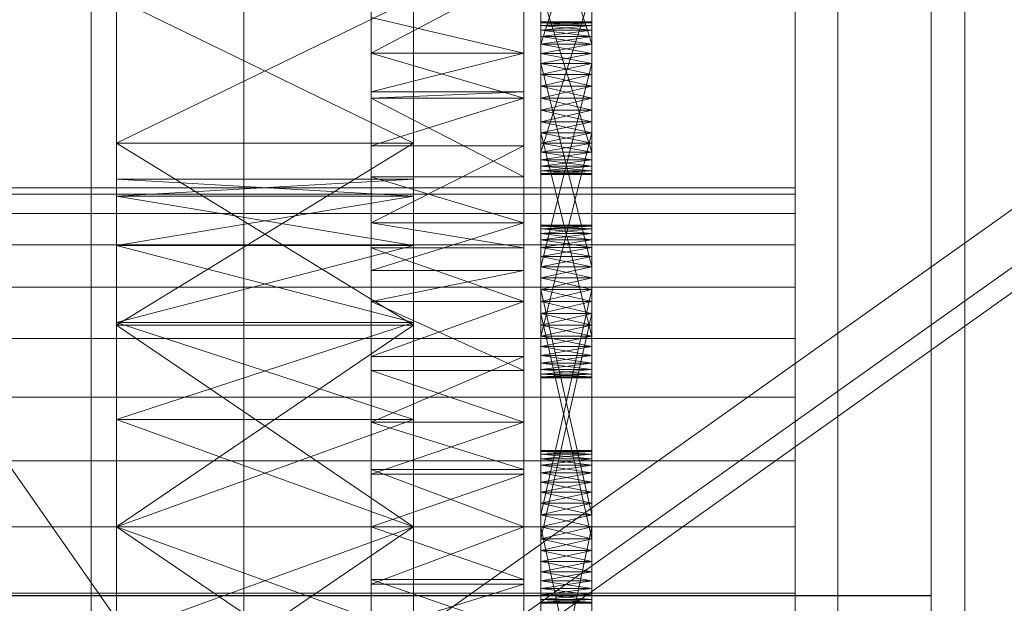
# Model space of a CAD drawing. Header units: millimetres. Extents: x -2233 to 65662, y -50530 to 6847.
# Tile 214 of 256: x 1389 to 1505, y -33803 to -33734. Entities that reach past the tile are written whole.
import ezdxf

# ---------------------------------------------------------------- set-up
doc = ezdxf.new("R2010")
doc.units = ezdxf.units.MM
for name, color, linetype, lineweight in [('COTAS_O', 1, 'Continuous', 0), ('frontal_C03', 7, 'Continuous', 0), ('frontal_secador', 7, 'Continuous', 0), ('frontal_tolva', 7, 'Continuous', 0)]:
    doc.layers.add(name, color=color, linetype=linetype, lineweight=lineweight)
doc.dimstyles.new('R19_100', dxfattribs={"dimtxt": 250, "dimasz": 150, "dimexe": 150, "dimexo": 80, "dimgap": 100, "dimtad": 1, "dimtih": 1, "dimtoh": 1, "dimdsep": 46, "dimcen": 0.09, "dimadec": 0, "dimazin": 0, "dimtfac": 1, "dimtdec": 4, "dimtofl": 0, "dimtmove": 0, "dimatfit": 3, "dimfxl": 1, "dimtolj": 1, "dimtzin": 0, "dimarcsym": 0})

# ---------------------------------------------------------------- blocks, each defined once
blk = doc.blocks.new('DIM_R32_39')
at = {"layer": 'COTAS_O'}
for p, q in [((-1725, -33700), (-1575, -33655)), ((1725, -33700), (1575, -33655)), ((-1725, -34400), (-1725, -33700)), ((-1725, -33700), (1725, -33700)), ((-1725, -33700), (-1575, -33745)), ((1725, -33700), (1575, -33745)), ((1725, -34400), (1725, -33700))]:
    blk.add_line(p, q, dxfattribs=at)
blk.add_text('3450 O', height=250, dxfattribs=at).set_placement((0, -33600))

msp = doc.modelspace()

# ---------------------------------------------------------------- linework, layer by layer
at = {"layer": 'frontal_C03'}
for p, q in [((1435, -35048.843), (1435, -32401.175)), ((1496, -35048.843), (1496, -32401.175)), ((1500, -32401.175), (1500, -35048.843)), ((1435, -32405.103), (1435, -35052.771)), ((1500, -35052.771), (1500, -32405.103)), ((1435, -35535.966), (1435, -32888.298)), ((1500, -32888.298), (1500, -35535.966)), ((1435, -32892.227), (1435, -35539.895)), ((1496, -32892.227), (1496, -35539.895)), ((1500, -35539.895), (1500, -32892.227)), ((1415, -35988), (1415, -33145.961)), ((1485, -35988), (1485, -33145.961)), ((1496, -33801.613), (-1496, -33801.613)), ((1496, -33803.081), (1496, -33801.613)), ((1496, -33801.613), (1496, -33801.64)), ((1496, -33801.64), (-1496, -33801.64)), ((1496, -33801.64), (1496, -33803.158))]:
    msp.add_line(p, q, dxfattribs=at)
at = {"layer": 'frontal_secador'}
for p, q in [((1400, -36000), (1400, -33000)), ((1397, -35940), (1397, -33075)), ((1400, -36000), (1400, -33075)), ((1400, -34600), (1400, -33075)), ((1400, -35940), (1400, -33075)), ((1400, -34650), (1400, -33075)), ((1400, -36000), (1400, -33250)), ((1480, -33658.5), (1480, -33919)), ((1480, -33914.82), (1480, -33658.5)), ((1480, -33890.5), (1480, -33677.12)), ((1480, -33914.82), (1480, -33677.12)), ((1480, -33682.82), (1480, -33897.72)), ((1480, -33682.82), (1480, -33919)), ((1480, -33890.5), (1480, -33689.28)), ((1480, -33696.5), (1480, -33897.72)), ((1480, -33890.5), (1480, -33696.5)), ((1430, -33737.639), (1430, -33715.473)), ((1448, -33715.473), (1448, -33737.639)), ((1450, -33714.925), (1450, -33738.865)), ((1456, -33738.865), (1456, -33714.925)), ((1450, -33737.66), (1450, -33715.906)), ((1450, -33742.95), (1450, -33715.906)), ((1450, -33751.51), (1450, -33715.906)), ((1450, -33716.643), (1450, -33736.586)), ((1450, -33716.643), (1450, -33738.865)), ((1456, -33715.906), (1456, -33737.66)), ((1456, -33715.906), (1456, -33742.95)), ((1456, -33715.906), (1456, -33751.51)), ((1456, -33736.586), (1456, -33716.643)), ((1456, -33738.865), (1456, -33716.643)), ((1450, -33736.586), (1450, -33717.561)), ((1456, -33736.586), (1450, -33717.561)), ((1450, -33737.66), (1450, -33717.561)), ((1456, -33717.561), (1450, -33736.586)), ((1456, -33717.561), (1456, -33736.586)), ((1456, -33717.561), (1456, -33737.66)), ((1400, -33720.269), (1400, -33748.24)), ((1400, -33793.5), (1400, -33720.269)), ((1400, -33760.33), (1400, -33720.269)), ((1400, -33754.507), (1400, -33720.269)), ((1400, -33752.5), (1400, -33720.269)), ((1435, -33748.24), (1435, -33720.269)), ((1435, -33720.269), (1435, -33793.5)), ((1435, -33720.269), (1435, -33760.33)), ((1435, -33720.269), (1435, -33754.507)), ((1435, -33720.269), (1435, -33752.5)), ((1450, -33750.969), (1450, -33721.143)), ((1450, -33721.143), (1450, -33738.865)), ((1456, -33721.143), (1456, -33750.969)), ((1456, -33738.865), (1456, -33721.143)), ((1430, -33723.111), (1430, -33737.639)), ((1430, -33723.111), (1430, -33757.635)), ((1430, -33723.111), (1430, -33805.858)), ((1448, -33737.639), (1448, -33723.111)), ((1448, -33757.635), (1448, -33723.111)), ((1448, -33805.858), (1448, -33723.111)), ((1430, -33737.639), (1430, -33726.141)), ((1448, -33726.141), (1448, -33737.639)), ((1450, -33750.969), (1450, -33726.706)), ((1456, -33726.706), (1456, -33750.969)), ((1430, -33728.105), (1430, -33737.639)), ((1448, -33728.105), (1430, -33737.639)), ((1448, -33737.639), (1448, -33728.105)), ((1450, -33728.01), (1450, -33750.232)), ((1450, -33728.01), (1450, -33751.51)), ((1456, -33750.232), (1456, -33728.01)), ((1456, -33751.51), (1456, -33728.01)), ((1450, -33749.314), (1450, -33729.215)), ((1450, -33750.969), (1450, -33729.215)), ((1456, -33729.215), (1456, -33749.314)), ((1456, -33729.215), (1456, -33750.969)), ((1450, -33730.289), (1450, -33749.314)), ((1456, -33730.289), (1450, -33749.314)), ((1450, -33730.289), (1450, -33750.232)), ((1456, -33749.314), (1450, -33730.289)), ((1456, -33749.314), (1456, -33730.289)), ((1456, -33750.232), (1456, -33730.289)), ((1400, -33748.24), (1400, -33731.206)), ((1435, -33748.24), (1400, -33731.206)), ((1435, -33731.206), (1400, -33748.24)), ((1435, -33731.206), (1435, -33748.24)), ((1430, -33737.639), (1430, -33733.428)), ((1448, -33737.639), (1430, -33733.428)), ((1448, -33733.428), (1448, -33737.639)), ((1450, -33733.95), (1450, -33734.391)), ((1450, -33734.061), (1450, -33733.95)), ((1456, -33734.061), (1450, -33733.95)), ((1456, -33733.95), (1450, -33733.95)), ((1456, -33733.95), (1450, -33734.061)), ((1450, -33734.391), (1450, -33734.061)), ((1456, -33734.391), (1450, -33734.061)), ((1456, -33734.061), (1450, -33734.061)), ((1456, -33734.061), (1450, -33734.391)), ((1450, -33734.061), (1450, -33734.931)), ((1450, -33736.586), (1450, -33734.061)), ((1456, -33734.391), (1456, -33733.95)), ((1456, -33733.95), (1456, -33734.061)), ((1456, -33734.061), (1456, -33734.391)), ((1456, -33734.931), (1456, -33734.061)), ((1456, -33734.061), (1456, -33736.586)), ((1450, -33734.391), (1450, -33735.669)), ((1450, -33734.931), (1450, -33734.391)), ((1450, -33734.391), (1450, -33737.66)), ((1450, -33734.391), (1450, -33765.517)), ((1456, -33734.931), (1450, -33734.391)), ((1456, -33734.391), (1450, -33734.391)), ((1456, -33734.391), (1450, -33734.931)), ((1450, -33735.669), (1450, -33734.931)), ((1456, -33735.669), (1450, -33734.931)), ((1456, -33734.931), (1450, -33734.931)), ((1456, -33734.931), (1450, -33735.669)), ((1450, -33734.931), (1450, -33736.586)), ((1450, -33734.931), (1450, -33738.865)), ((1450, -33734.931), (1450, -33744.358)), ((1456, -33735.669), (1456, -33734.391)), ((1456, -33734.391), (1456, -33734.931)), ((1456, -33737.66), (1456, -33734.391)), ((1456, -33765.517), (1456, -33734.391)), ((1456, -33734.931), (1456, -33735.669)), ((1456, -33736.586), (1456, -33734.931)), ((1456, -33738.865), (1456, -33734.931)), ((1456, -33744.358), (1456, -33734.931)), ((1450, -33735.669), (1450, -33737.66)), ((1450, -33736.586), (1450, -33735.669)), ((1456, -33736.586), (1450, -33735.669)), ((1456, -33735.669), (1450, -33735.669)), ((1456, -33735.669), (1450, -33736.586)), ((1450, -33737.66), (1450, -33736.586)), ((1456, -33737.66), (1450, -33736.586)), ((1456, -33736.586), (1450, -33736.586)), ((1456, -33736.586), (1450, -33737.66)), ((1450, -33736.586), (1450, -33738.865)), ((1450, -33764.143), (1450, -33736.586)), ((1450, -33769.706), (1450, -33736.586)), ((1450, -33736.586), (1450, -33744.358)), ((1450, -33775.925), (1450, -33736.586)), ((1456, -33737.66), (1456, -33735.669)), ((1456, -33735.669), (1456, -33736.586)), ((1456, -33736.586), (1456, -33737.66)), ((1456, -33738.865), (1456, -33736.586)), ((1456, -33736.586), (1456, -33764.143)), ((1456, -33736.586), (1456, -33769.706)), ((1456, -33744.358), (1456, -33736.586)), ((1456, -33736.586), (1456, -33775.925)), ((1430, -33737.639), (1430, -33752.223)), ((1430, -33737.639), (1430, -33757.635)), ((1430, -33737.639), (1430, -33742.194)), ((1430, -33781.142), (1430, -33737.639)), ((1430, -33829.365), (1430, -33737.639)), ((1430, -33737.639), (1430, -33805.858)), ((1430, -33871.527), (1430, -33737.639)), ((1448, -33737.647), (1430, -33737.639)), ((1448, -33737.639), (1430, -33737.639)), ((1448, -33737.639), (1430, -33742.194)), ((1430, -33737.647), (1430, -33752.223)), ((1430, -33742.95), (1430, -33737.647)), ((1448, -33742.95), (1430, -33737.647)), ((1448, -33737.647), (1430, -33737.647)), ((1448, -33752.223), (1448, -33737.639)), ((1448, -33757.635), (1448, -33737.639)), ((1448, -33742.194), (1448, -33737.639)), ((1448, -33737.639), (1448, -33781.142)), ((1448, -33737.639), (1448, -33829.365)), ((1448, -33805.858), (1448, -33737.639)), ((1448, -33737.639), (1448, -33871.527)), ((1448, -33752.223), (1448, -33737.647)), ((1448, -33737.647), (1448, -33742.95)), ((1450, -33737.66), (1450, -33762.839)), ((1450, -33738.865), (1450, -33737.66)), ((1450, -33740.169), (1450, -33737.66)), ((1450, -33737.66), (1450, -33765.517)), ((1450, -33742.95), (1450, -33737.66)), ((1450, -33773.289), (1450, -33737.66)), ((1456, -33738.865), (1450, -33737.66)), ((1456, -33737.66), (1450, -33737.66)), ((1456, -33737.66), (1450, -33738.865)), ((1456, -33762.839), (1456, -33737.66)), ((1456, -33737.66), (1456, -33738.865)), ((1456, -33737.66), (1456, -33740.169)), ((1456, -33765.517), (1456, -33737.66)), ((1456, -33737.66), (1456, -33742.95)), ((1456, -33737.66), (1456, -33773.289)), ((1450, -33762.839), (1450, -33738.865)), ((1450, -33738.865), (1450, -33740.169)), ((1456, -33762.839), (1450, -33738.865)), ((1456, -33738.865), (1450, -33738.865)), ((1456, -33738.865), (1450, -33740.169)), ((1450, -33738.865), (1450, -33741.542)), ((1450, -33738.865), (1450, -33744.358)), ((1450, -33738.865), (1450, -33749.314)), ((1450, -33738.865), (1450, -33750.969)), ((1456, -33740.169), (1450, -33738.865)), ((1450, -33764.143), (1450, -33738.865)), ((1456, -33738.865), (1450, -33762.839)), ((1456, -33738.865), (1456, -33762.839)), ((1456, -33740.169), (1456, -33738.865)), ((1456, -33741.542), (1456, -33738.865)), ((1456, -33744.358), (1456, -33738.865)), ((1456, -33749.314), (1456, -33738.865)), ((1456, -33750.969), (1456, -33738.865)), ((1456, -33738.865), (1456, -33764.143)), ((1450, -33742.95), (1450, -33740.169)), ((1450, -33740.169), (1450, -33741.542)), ((1456, -33740.169), (1450, -33740.169)), ((1456, -33740.169), (1450, -33741.542)), ((1456, -33741.542), (1450, -33740.169)), ((1456, -33740.169), (1456, -33742.95)), ((1456, -33741.542), (1456, -33740.169)), ((1430, -33748.565), (1430, -33742.194)), ((1430, -33742.194), (1430, -33742.95)), ((1430, -33757.635), (1430, -33742.194)), ((1448, -33742.194), (1430, -33742.194)), ((1448, -33742.194), (1430, -33742.95)), ((1448, -33742.194), (1448, -33748.565)), ((1448, -33742.95), (1448, -33742.194)), ((1448, -33742.194), (1448, -33757.635)), ((1450, -33741.542), (1450, -33742.95)), ((1456, -33741.542), (1450, -33741.542)), ((1456, -33741.542), (1450, -33742.95)), ((1450, -33741.542), (1450, -33744.358)), ((1456, -33742.95), (1450, -33741.542)), ((1456, -33742.95), (1456, -33741.542)), ((1456, -33744.358), (1456, -33741.542)), ((1430, -33752.223), (1430, -33742.95)), ((1430, -33742.95), (1430, -33748.565)), ((1448, -33752.223), (1430, -33742.95)), ((1448, -33742.95), (1430, -33742.95)), ((1448, -33742.95), (1430, -33748.565)), ((1448, -33742.95), (1448, -33752.223)), ((1448, -33748.565), (1448, -33742.95)), ((1450, -33745.732), (1450, -33742.95)), ((1450, -33742.95), (1450, -33744.358)), ((1450, -33773.289), (1450, -33742.95)), ((1456, -33742.95), (1450, -33742.95)), ((1456, -33742.95), (1450, -33744.358)), ((1456, -33744.358), (1450, -33742.95)), ((1450, -33748.24), (1450, -33742.95)), ((1450, -33751.51), (1450, -33742.95)), ((1456, -33742.95), (1456, -33745.732)), ((1456, -33744.358), (1456, -33742.95)), ((1456, -33742.95), (1456, -33773.289)), ((1456, -33742.95), (1456, -33748.24)), ((1456, -33742.95), (1456, -33751.51)), ((1450, -33744.358), (1450, -33745.732)), ((1456, -33744.358), (1450, -33744.358)), ((1456, -33744.358), (1450, -33745.732)), ((1450, -33744.358), (1450, -33747.036)), ((1450, -33744.358), (1450, -33749.314)), ((1456, -33745.732), (1450, -33744.358)), ((1450, -33744.358), (1450, -33772.215)), ((1450, -33744.358), (1450, -33774.206)), ((1450, -33744.358), (1450, -33775.925)), ((1456, -33745.732), (1456, -33744.358)), ((1456, -33747.036), (1456, -33744.358)), ((1456, -33749.314), (1456, -33744.358)), ((1456, -33772.215), (1456, -33744.358)), ((1456, -33774.206), (1456, -33744.358)), ((1456, -33775.925), (1456, -33744.358)), ((1450, -33771.01), (1450, -33745.732)), ((1450, -33745.732), (1450, -33747.036)), ((1450, -33773.289), (1450, -33745.732)), ((1456, -33745.732), (1450, -33745.732)), ((1456, -33745.732), (1450, -33747.036)), ((1456, -33747.036), (1450, -33745.732)), ((1450, -33748.24), (1450, -33745.732)), ((1456, -33745.732), (1456, -33771.01)), ((1456, -33747.036), (1456, -33745.732)), ((1456, -33745.732), (1456, -33773.289)), ((1456, -33745.732), (1456, -33748.24)), ((1450, -33747.036), (1450, -33771.01)), ((1456, -33747.036), (1450, -33747.036)), ((1456, -33747.036), (1450, -33771.01)), ((1450, -33747.036), (1450, -33749.314)), ((1450, -33748.24), (1450, -33747.036)), ((1456, -33748.24), (1450, -33747.036)), ((1456, -33747.036), (1450, -33748.24)), ((1450, -33747.036), (1450, -33772.215)), ((1456, -33771.01), (1450, -33747.036)), ((1456, -33771.01), (1456, -33747.036)), ((1456, -33749.314), (1456, -33747.036)), ((1456, -33747.036), (1456, -33748.24)), ((1456, -33772.215), (1456, -33747.036)), ((1400, -33748.24), (1400, -33793.5)), ((1400, -33769.706), (1400, -33748.24)), ((1400, -33748.24), (1400, -33838.76)), ((1400, -33752.5), (1400, -33748.24)), ((1400, -33754.507), (1400, -33748.24)), ((1400, -33760.33), (1400, -33748.24)), ((1400, -33769.401), (1400, -33748.24)), ((1400, -33780.83), (1400, -33748.24)), ((1435, -33769.706), (1400, -33748.24)), ((1435, -33748.24), (1400, -33748.24)), ((1435, -33748.24), (1400, -33769.706)), ((1430, -33748.565), (1430, -33757.635)), ((1448, -33748.565), (1430, -33748.565)), ((1448, -33748.565), (1430, -33757.635)), ((1435, -33793.5), (1435, -33748.24)), ((1435, -33748.24), (1435, -33769.706)), ((1435, -33838.76), (1435, -33748.24)), ((1435, -33748.24), (1435, -33752.5)), ((1435, -33748.24), (1435, -33754.507)), ((1435, -33748.24), (1435, -33760.33)), ((1435, -33748.24), (1435, -33769.401)), ((1435, -33748.24), (1435, -33780.83)), ((1448, -33757.635), (1448, -33748.565)), ((1450, -33749.314), (1450, -33748.24)), ((1456, -33749.314), (1450, -33748.24)), ((1456, -33748.24), (1450, -33748.24)), ((1450, -33750.232), (1450, -33748.24)), ((1450, -33751.51), (1450, -33748.24)), ((1456, -33748.24), (1450, -33749.314)), ((1450, -33750.969), (1450, -33749.314)), ((1450, -33749.314), (1450, -33750.232)), ((1450, -33749.314), (1450, -33751.84)), ((1450, -33749.314), (1456, -33749.314)), ((1456, -33749.314), (1450, -33750.232)), ((1456, -33750.232), (1450, -33749.314)), ((1456, -33748.24), (1456, -33749.314)), ((1456, -33748.24), (1456, -33750.232)), ((1456, -33748.24), (1456, -33751.51)), ((1456, -33749.314), (1456, -33750.969)), ((1456, -33750.232), (1456, -33749.314)), ((1456, -33751.84), (1456, -33749.314)), ((1450, -33750.232), (1450, -33750.969)), ((1456, -33750.232), (1450, -33750.232)), ((1456, -33750.232), (1450, -33750.969)), ((1456, -33750.969), (1450, -33750.232)), ((1450, -33751.51), (1450, -33750.232)), ((1456, -33750.969), (1456, -33750.232)), ((1456, -33750.232), (1456, -33751.51)), ((1450, -33751.84), (1450, -33750.969)), ((1450, -33750.969), (1450, -33751.51)), ((1456, -33750.969), (1450, -33750.969)), ((1456, -33750.969), (1450, -33751.51)), ((1456, -33751.51), (1450, -33750.969)), ((1450, -33751.51), (1450, -33751.84)), ((1456, -33751.51), (1450, -33751.51)), ((1456, -33751.51), (1450, -33751.84)), ((1456, -33751.84), (1450, -33751.51)), ((1450, -33751.95), (1450, -33751.51)), ((1456, -33750.969), (1456, -33751.84)), ((1456, -33751.51), (1456, -33750.969)), ((1456, -33751.84), (1456, -33751.51)), ((1456, -33751.51), (1456, -33751.95)), ((1400, -33754.507), (1400, -33752.5)), ((1435, -33754.507), (1400, -33752.5)), ((1435, -33752.5), (1400, -33752.5)), ((1435, -33752.5), (1400, -33754.507)), ((1430, -33757.635), (1430, -33752.223)), ((1448, -33757.635), (1430, -33752.223)), ((1448, -33752.223), (1430, -33752.223)), ((1435, -33752.5), (1435, -33754.507)), ((1448, -33752.223), (1448, -33757.635)), ((1450, -33751.84), (1450, -33751.95)), ((1456, -33751.84), (1450, -33751.84)), ((1456, -33751.84), (1450, -33751.95)), ((1456, -33751.95), (1450, -33751.84)), ((1456, -33751.95), (1450, -33751.95)), ((1456, -33751.84), (1456, -33751.95)), ((1480, -33753.5), (1325, -33753.5)), ((1430, -33753.5), (1325, -33753.5)), ((1430, -33754.269), (1430, -33753.5)), ((1480, -33754.269), (1480, -33753.5)), ((1480, -33754.269), (1325, -33754.269)), ((1430, -33754.269), (1325, -33754.269)), ((1400, -33760.33), (1400, -33754.507)), ((1435, -33760.33), (1400, -33754.507)), ((1435, -33754.507), (1400, -33754.507)), ((1435, -33754.507), (1400, -33760.33)), ((1430, -33756.545), (1430, -33754.269)), ((1435, -33754.507), (1435, -33760.33)), ((1480, -33756.545), (1480, -33754.269)), ((1480, -33756.545), (1325, -33756.545)), ((1430, -33756.545), (1325, -33756.545)), ((1430, -33760.241), (1430, -33756.545)), ((1480, -33760.241), (1480, -33756.545)), ((1430, -33757.635), (1430, -33775.058)), ((1430, -33760.589), (1430, -33757.635)), ((1430, -33757.635), (1430, -33781.142)), ((1430, -33757.635), (1430, -33763.268)), ((1430, -33757.635), (1430, -33805.858)), ((1448, -33760.589), (1430, -33757.635)), ((1448, -33757.635), (1430, -33757.635)), ((1448, -33757.635), (1430, -33763.268)), ((1448, -33775.058), (1448, -33757.635)), ((1448, -33757.635), (1448, -33760.589)), ((1448, -33781.142), (1448, -33757.635)), ((1448, -33763.268), (1448, -33757.635)), ((1448, -33805.858), (1448, -33757.635)), ((1450, -33757.925), (1450, -33758.365)), ((1450, -33758.035), (1450, -33757.925)), ((1450, -33757.925), (1450, -33759.643)), ((1456, -33758.035), (1450, -33757.925)), ((1456, -33757.925), (1450, -33757.925)), ((1456, -33757.925), (1450, -33758.035)), ((1450, -33758.365), (1450, -33758.035)), ((1456, -33758.365), (1450, -33758.035)), ((1456, -33758.035), (1450, -33758.035)), ((1456, -33758.035), (1450, -33758.365)), ((1450, -33758.035), (1450, -33758.906)), ((1450, -33758.035), (1450, -33760.561)), ((1450, -33758.035), (1450, -33765.517)), ((1450, -33762.839), (1450, -33758.035)), ((1450, -33758.365), (1450, -33759.643)), ((1450, -33758.906), (1450, -33758.365)), ((1456, -33758.906), (1450, -33758.365)), ((1456, -33758.365), (1450, -33758.365)), ((1456, -33758.365), (1450, -33758.906)), ((1456, -33758.365), (1456, -33757.925)), ((1456, -33757.925), (1456, -33758.035)), ((1456, -33759.643), (1456, -33757.925)), ((1456, -33758.035), (1456, -33758.365)), ((1456, -33758.906), (1456, -33758.035)), ((1456, -33760.561), (1456, -33758.035)), ((1456, -33765.517), (1456, -33758.035)), ((1456, -33758.035), (1456, -33762.839)), ((1456, -33759.643), (1456, -33758.365)), ((1456, -33758.365), (1456, -33758.906)), ((1450, -33759.643), (1450, -33758.906)), ((1456, -33759.643), (1450, -33758.906)), ((1456, -33758.906), (1450, -33758.906)), ((1456, -33758.906), (1450, -33759.643)), ((1450, -33758.906), (1450, -33760.561)), ((1450, -33762.839), (1450, -33758.906)), ((1450, -33759.643), (1450, -33761.635)), ((1450, -33760.561), (1450, -33759.643)), ((1450, -33759.643), (1450, -33764.143)), ((1450, -33759.643), (1450, -33794.908)), ((1450, -33797.586), (1450, -33759.643)), ((1456, -33760.561), (1450, -33759.643)), ((1456, -33759.643), (1450, -33759.643)), ((1456, -33759.643), (1450, -33760.561)), ((1456, -33758.906), (1456, -33759.643)), ((1456, -33760.561), (1456, -33758.906)), ((1456, -33758.906), (1456, -33762.839)), ((1456, -33761.635), (1456, -33759.643)), ((1456, -33759.643), (1456, -33760.561)), ((1456, -33764.143), (1456, -33759.643)), ((1456, -33794.908), (1456, -33759.643)), ((1456, -33759.643), (1456, -33797.586)), ((1480, -33760.241), (1325, -33760.241)), ((1430, -33760.241), (1325, -33760.241)), ((1400, -33760.33), (1400, -33793.5)), ((1400, -33769.401), (1400, -33760.33)), ((1435, -33769.401), (1400, -33760.33)), ((1435, -33760.33), (1400, -33760.33)), ((1435, -33760.33), (1400, -33769.401)), ((1430, -33765.216), (1430, -33760.241)), ((1430, -33760.589), (1430, -33775.058)), ((1430, -33766.925), (1430, -33760.589)), ((1448, -33766.925), (1430, -33760.589)), ((1448, -33760.589), (1430, -33760.589)), ((1435, -33793.5), (1435, -33760.33)), ((1435, -33760.33), (1435, -33769.401)), ((1448, -33775.058), (1448, -33760.589)), ((1448, -33760.589), (1448, -33766.925)), ((1450, -33761.635), (1450, -33760.561)), ((1456, -33761.635), (1450, -33760.561)), ((1456, -33760.561), (1450, -33760.561)), ((1456, -33760.561), (1450, -33761.635)), ((1450, -33760.561), (1450, -33762.839)), ((1450, -33760.561), (1450, -33765.517)), ((1456, -33760.561), (1456, -33761.635)), ((1456, -33762.839), (1456, -33760.561)), ((1456, -33765.517), (1456, -33760.561)), ((1480, -33765.216), (1480, -33760.241)), ((1450, -33761.635), (1450, -33764.143)), ((1450, -33762.839), (1450, -33761.635)), ((1456, -33762.839), (1450, -33761.635)), ((1456, -33761.635), (1450, -33761.635)), ((1456, -33761.635), (1450, -33762.839)), ((1456, -33764.143), (1456, -33761.635)), ((1456, -33761.635), (1456, -33762.839)), ((1430, -33773.424), (1430, -33763.268)), ((1430, -33763.268), (1430, -33766.925)), ((1430, -33781.142), (1430, -33763.268)), ((1448, -33763.268), (1430, -33763.268)), ((1448, -33763.268), (1430, -33766.925)), ((1448, -33763.268), (1448, -33773.424)), ((1448, -33766.925), (1448, -33763.268)), ((1448, -33763.268), (1448, -33781.142)), ((1450, -33764.143), (1450, -33762.839)), ((1456, -33764.143), (1450, -33762.839)), ((1456, -33762.839), (1450, -33762.839)), ((1456, -33762.839), (1450, -33764.143)), ((1450, -33762.839), (1450, -33765.517)), ((1450, -33793.5), (1450, -33762.839)), ((1450, -33798.79), (1450, -33762.839)), ((1450, -33802.06), (1450, -33762.839)), ((1456, -33762.839), (1456, -33764.143)), ((1456, -33765.517), (1456, -33762.839)), ((1456, -33762.839), (1456, -33793.5)), ((1456, -33762.839), (1456, -33798.79)), ((1456, -33762.839), (1456, -33802.06)), ((1450, -33764.143), (1450, -33792.092)), ((1450, -33765.517), (1450, -33764.143)), ((1450, -33766.925), (1450, -33764.143)), ((1450, -33764.143), (1450, -33794.908)), ((1450, -33797.586), (1450, -33764.143)), ((1456, -33765.517), (1450, -33764.143)), ((1456, -33764.143), (1450, -33764.143)), ((1456, -33764.143), (1450, -33765.517)), ((1450, -33769.706), (1450, -33764.143)), ((1456, -33792.092), (1456, -33764.143)), ((1456, -33764.143), (1456, -33765.517)), ((1456, -33764.143), (1456, -33766.925)), ((1456, -33794.908), (1456, -33764.143)), ((1456, -33764.143), (1456, -33797.586)), ((1456, -33764.143), (1456, -33769.706)), ((1480, -33765.216), (1325, -33765.216)), ((1430, -33765.216), (1325, -33765.216)), ((1430, -33771.277), (1430, -33765.216)), ((1450, -33792.092), (1450, -33765.517)), ((1450, -33765.517), (1450, -33766.925)), ((1456, -33792.092), (1450, -33765.517)), ((1456, -33765.517), (1450, -33765.517)), ((1456, -33765.517), (1450, -33766.925)), ((1450, -33765.517), (1450, -33768.333)), ((1450, -33765.517), (1450, -33771.01)), ((1450, -33765.517), (1450, -33774.944)), ((1450, -33765.517), (1450, -33773.289)), ((1456, -33766.925), (1450, -33765.517)), ((1450, -33793.5), (1450, -33765.517)), ((1450, -33765.517), (1450, -33796.281)), ((1450, -33765.517), (1450, -33798.79)), ((1450, -33765.517), (1450, -33802.06)), ((1456, -33765.517), (1450, -33792.092)), ((1456, -33765.517), (1456, -33792.092)), ((1456, -33766.925), (1456, -33765.517)), ((1456, -33768.333), (1456, -33765.517)), ((1456, -33771.01), (1456, -33765.517)), ((1456, -33774.944), (1456, -33765.517)), ((1456, -33773.289), (1456, -33765.517)), ((1456, -33765.517), (1456, -33793.5)), ((1456, -33796.281), (1456, -33765.517)), ((1456, -33798.79), (1456, -33765.517)), ((1456, -33802.06), (1456, -33765.517)), ((1480, -33771.277), (1480, -33765.216)), ((1430, -33775.058), (1430, -33766.925)), ((1430, -33766.925), (1430, -33773.424)), ((1448, -33775.058), (1430, -33766.925)), ((1448, -33766.925), (1430, -33766.925)), ((1448, -33766.925), (1430, -33773.424)), ((1448, -33766.925), (1448, -33775.058)), ((1448, -33773.424), (1448, -33766.925)), ((1450, -33794.908), (1450, -33766.925)), ((1450, -33766.925), (1450, -33768.333)), ((1450, -33797.586), (1450, -33766.925)), ((1456, -33766.925), (1450, -33766.925)), ((1456, -33766.925), (1450, -33768.333)), ((1456, -33768.333), (1450, -33766.925)), ((1450, -33769.706), (1450, -33766.925)), ((1456, -33766.925), (1456, -33794.908)), ((1456, -33768.333), (1456, -33766.925)), ((1456, -33766.925), (1456, -33797.586)), ((1456, -33766.925), (1456, -33769.706)), ((1450, -33768.333), (1450, -33794.908)), ((1456, -33768.333), (1450, -33768.333)), ((1456, -33768.333), (1450, -33794.908)), ((1450, -33768.333), (1450, -33771.01)), ((1450, -33769.706), (1450, -33768.333)), ((1456, -33769.706), (1450, -33768.333)), ((1456, -33768.333), (1450, -33769.706)), ((1450, -33768.333), (1450, -33796.281)), ((1456, -33794.908), (1450, -33768.333)), ((1456, -33794.908), (1456, -33768.333)), ((1456, -33771.01), (1456, -33768.333)), ((1456, -33768.333), (1456, -33769.706)), ((1456, -33796.281), (1456, -33768.333)), ((1400, -33769.401), (1400, -33793.5)), ((1400, -33780.83), (1400, -33769.401)), ((1435, -33780.83), (1400, -33769.401)), ((1435, -33769.401), (1400, -33769.401)), ((1435, -33769.401), (1400, -33780.83)), ((1400, -33793.5), (1400, -33769.706)), ((1435, -33793.5), (1400, -33769.706)), ((1435, -33769.706), (1400, -33769.706)), ((1435, -33769.706), (1400, -33793.5)), ((1435, -33793.5), (1435, -33769.401)), ((1435, -33769.401), (1435, -33780.83)), ((1435, -33769.706), (1435, -33793.5)), ((1450, -33771.01), (1450, -33769.706)), ((1456, -33771.01), (1450, -33769.706)), ((1456, -33769.706), (1450, -33769.706)), ((1450, -33772.215), (1450, -33769.706)), ((1450, -33774.206), (1450, -33769.706)), ((1450, -33775.925), (1450, -33769.706)), ((1456, -33769.706), (1450, -33771.01)), ((1456, -33769.706), (1456, -33771.01)), ((1456, -33769.706), (1456, -33772.215)), ((1456, -33769.706), (1456, -33774.206)), ((1456, -33769.706), (1456, -33775.925)), ((1480, -33771.277), (1325, -33771.277)), ((1430, -33771.277), (1325, -33771.277)), ((1430, -33778.193), (1430, -33771.277)), ((1450, -33773.289), (1450, -33771.01)), ((1450, -33771.01), (1450, -33772.215)), ((1450, -33771.01), (1450, -33774.944)), ((1450, -33771.01), (1456, -33771.01)), ((1456, -33771.01), (1450, -33772.215)), ((1456, -33772.215), (1450, -33771.01)), ((1456, -33771.01), (1456, -33773.289)), ((1456, -33772.215), (1456, -33771.01)), ((1456, -33774.944), (1456, -33771.01)), ((1480, -33778.193), (1480, -33771.277)), ((1450, -33772.215), (1450, -33773.289)), ((1456, -33772.215), (1450, -33772.215)), ((1456, -33772.215), (1450, -33773.289)), ((1456, -33773.289), (1450, -33772.215)), ((1450, -33774.206), (1450, -33772.215)), ((1456, -33773.289), (1456, -33772.215)), ((1456, -33772.215), (1456, -33774.206)), ((1430, -33773.424), (1430, -33781.142)), ((1448, -33773.424), (1430, -33773.424)), ((1448, -33773.424), (1430, -33781.142)), ((1448, -33781.142), (1448, -33773.424)), ((1450, -33774.944), (1450, -33773.289)), ((1450, -33773.289), (1450, -33774.206)), ((1450, -33775.814), (1450, -33773.289)), ((1456, -33773.289), (1450, -33773.289)), ((1456, -33773.289), (1450, -33774.206)), ((1456, -33774.206), (1450, -33773.289)), ((1456, -33773.289), (1456, -33774.944)), ((1456, -33774.206), (1456, -33773.289)), ((1456, -33773.289), (1456, -33775.814)), ((1450, -33774.206), (1450, -33774.944)), ((1456, -33774.206), (1450, -33774.206)), ((1456, -33774.206), (1450, -33774.944)), ((1456, -33774.944), (1450, -33774.206)), ((1450, -33775.484), (1450, -33774.206)), ((1450, -33775.925), (1450, -33774.206)), ((1456, -33774.944), (1456, -33774.206)), ((1456, -33774.206), (1456, -33775.484)), ((1456, -33774.206), (1456, -33775.925)), ((1430, -33781.142), (1430, -33775.058)), ((1448, -33781.142), (1430, -33775.058)), ((1448, -33775.058), (1430, -33775.058)), ((1448, -33775.058), (1448, -33781.142)), ((1450, -33775.814), (1450, -33774.944)), ((1450, -33774.944), (1450, -33775.484)), ((1456, -33774.944), (1450, -33774.944)), ((1456, -33774.944), (1450, -33775.484)), ((1456, -33775.484), (1450, -33774.944)), ((1450, -33775.484), (1450, -33775.814)), ((1456, -33775.484), (1450, -33775.484)), ((1456, -33775.484), (1450, -33775.814)), ((1456, -33775.814), (1450, -33775.484)), ((1450, -33775.925), (1450, -33775.484)), ((1450, -33775.814), (1450, -33775.925)), ((1456, -33775.814), (1450, -33775.814)), ((1456, -33775.814), (1450, -33775.925)), ((1456, -33775.925), (1450, -33775.814)), ((1456, -33775.925), (1450, -33775.925)), ((1456, -33774.944), (1456, -33775.814)), ((1456, -33775.484), (1456, -33774.944)), ((1456, -33775.814), (1456, -33775.484)), ((1456, -33775.484), (1456, -33775.925)), ((1456, -33775.814), (1456, -33775.925)), ((1480, -33778.193), (1325, -33778.193)), ((1430, -33778.193), (1325, -33778.193)), ((1430, -33785.696), (1430, -33778.193)), ((1480, -33785.696), (1480, -33778.193)), ((1400, -33780.83), (1400, -33793.5)), ((1400, -33780.83), (1400, -33838.76)), ((1435, -33793.5), (1400, -33780.83)), ((1435, -33780.83), (1400, -33780.83)), ((1435, -33780.83), (1400, -33793.5)), ((1430, -33781.142), (1430, -33799.698)), ((1430, -33786.752), (1430, -33781.142)), ((1430, -33781.142), (1430, -33805.858)), ((1430, -33781.142), (1430, -33787.302)), ((1430, -33829.365), (1430, -33781.142)), ((1448, -33786.752), (1430, -33781.142)), ((1448, -33781.142), (1430, -33781.142)), ((1448, -33781.142), (1430, -33787.302)), ((1435, -33793.5), (1435, -33780.83)), ((1435, -33838.76), (1435, -33780.83)), ((1448, -33799.698), (1448, -33781.142)), ((1448, -33781.142), (1448, -33786.752)), ((1448, -33805.858), (1448, -33781.142)), ((1448, -33787.302), (1448, -33781.142)), ((1448, -33781.142), (1448, -33829.365)), ((1450, -33784.611), (1450, -33784.5)), ((1456, -33784.611), (1450, -33784.5)), ((1456, -33784.5), (1450, -33784.5)), ((1456, -33784.5), (1450, -33784.611)), ((1450, -33784.611), (1450, -33785.481)), ((1450, -33784.94), (1450, -33784.611)), ((1450, -33784.611), (1450, -33787.136)), ((1456, -33784.94), (1450, -33784.611)), ((1456, -33784.611), (1450, -33784.611)), ((1456, -33784.611), (1450, -33784.94)), ((1450, -33785.481), (1450, -33784.94)), ((1456, -33785.481), (1450, -33784.94)), ((1456, -33784.94), (1450, -33784.94)), ((1456, -33784.94), (1450, -33785.481)), ((1456, -33784.611), (1456, -33784.5)), ((1456, -33785.481), (1456, -33784.611)), ((1456, -33784.611), (1456, -33784.94)), ((1456, -33787.136), (1456, -33784.611)), ((1456, -33784.94), (1456, -33785.481)), ((1480, -33785.696), (1325, -33785.696)), ((1430, -33785.696), (1325, -33785.696)), ((1430, -33793.5), (1430, -33785.696)), ((1450, -33785.481), (1450, -33787.136)), ((1450, -33786.219), (1450, -33785.481)), ((1450, -33789.414), (1450, -33785.481)), ((1450, -33824.281), (1450, -33785.481)), ((1456, -33786.219), (1450, -33785.481)), ((1456, -33785.481), (1450, -33785.481)), ((1456, -33785.481), (1450, -33786.219)), ((1450, -33787.136), (1450, -33786.219)), ((1456, -33787.136), (1450, -33786.219)), ((1456, -33786.219), (1450, -33786.219)), ((1456, -33786.219), (1450, -33787.136)), ((1456, -33787.136), (1456, -33785.481)), ((1456, -33785.481), (1456, -33786.219)), ((1456, -33785.481), (1456, -33789.414)), ((1456, -33785.481), (1456, -33824.281)), ((1456, -33786.219), (1456, -33787.136)), ((1480, -33793.5), (1480, -33785.696)), ((1430, -33786.752), (1430, -33799.698)), ((1430, -33793.5), (1430, -33786.752)), ((1448, -33793.5), (1430, -33786.752)), ((1448, -33786.752), (1430, -33786.752)), ((1430, -33800.248), (1430, -33787.302)), ((1430, -33787.302), (1430, -33793.5)), ((1430, -33805.858), (1430, -33787.302)), ((1448, -33787.302), (1430, -33787.302)), ((1448, -33787.302), (1430, -33793.5)), ((1448, -33799.698), (1448, -33786.752)), ((1448, -33786.752), (1448, -33793.5)), ((1448, -33787.302), (1448, -33800.248)), ((1448, -33793.5), (1448, -33787.302)), ((1448, -33787.302), (1448, -33805.858)), ((1450, -33787.136), (1450, -33789.414)), ((1450, -33788.21), (1450, -33787.136)), ((1450, -33787.136), (1450, -33792.092)), ((1450, -33787.136), (1450, -33824.281)), ((1456, -33788.21), (1450, -33787.136)), ((1456, -33787.136), (1450, -33787.136)), ((1456, -33787.136), (1450, -33788.21)), ((1456, -33789.414), (1456, -33787.136)), ((1456, -33787.136), (1456, -33788.21)), ((1456, -33792.092), (1456, -33787.136)), ((1456, -33824.281), (1456, -33787.136)), ((1450, -33789.414), (1450, -33788.21)), ((1456, -33789.414), (1450, -33788.21)), ((1456, -33788.21), (1450, -33788.21)), ((1456, -33788.21), (1450, -33789.414)), ((1456, -33788.21), (1456, -33789.414)), ((1450, -33789.414), (1450, -33792.092)), ((1450, -33790.719), (1450, -33789.414)), ((1450, -33824.281), (1450, -33789.414)), ((1456, -33790.719), (1450, -33789.414)), ((1456, -33789.414), (1450, -33789.414)), ((1456, -33789.414), (1450, -33790.719)), ((1456, -33792.092), (1456, -33789.414)), ((1456, -33789.414), (1456, -33790.719)), ((1456, -33789.414), (1456, -33824.281)), ((1450, -33792.092), (1450, -33790.719)), ((1456, -33792.092), (1450, -33790.719)), ((1456, -33790.719), (1450, -33790.719)), ((1456, -33790.719), (1450, -33792.092)), ((1456, -33790.719), (1456, -33792.092)), ((1450, -33821.5), (1450, -33792.092)), ((1450, -33792.092), (1450, -33793.5)), ((1450, -33824.281), (1450, -33792.092)), ((1456, -33793.5), (1450, -33792.092)), ((1456, -33792.092), (1450, -33792.092)), ((1456, -33792.092), (1450, -33793.5)), ((1450, -33792.092), (1450, -33794.908)), ((1456, -33792.092), (1456, -33821.5)), ((1456, -33793.5), (1456, -33792.092)), ((1456, -33792.092), (1456, -33824.281)), ((1456, -33794.908), (1456, -33792.092)), ((1325, -33793.5), (1480, -33793.5)), ((1325, -33793.5), (1430, -33793.5)), ((1400, -33793.5), (1400, -33806.17)), ((1400, -33838.76), (1400, -33793.5)), ((1400, -33793.5), (1400, -33817.294)), ((1400, -33793.5), (1400, -33817.599)), ((1400, -33866.731), (1400, -33793.5)), ((1400, -33793.5), (1400, -33826.67)), ((1400, -33793.5), (1435, -33793.5)), ((1435, -33793.5), (1400, -33817.294)), ((1435, -33817.294), (1400, -33793.5)), ((1435, -33793.5), (1400, -33806.17)), ((1435, -33806.17), (1400, -33793.5)), ((1430, -33801.304), (1430, -33793.5)), ((1430, -33799.698), (1430, -33793.5)), ((1430, -33793.5), (1430, -33800.248)), ((1430, -33793.5), (1448, -33793.5)), ((1448, -33793.5), (1430, -33800.248)), ((1448, -33799.698), (1430, -33793.5)), ((1435, -33806.17), (1435, -33793.5)), ((1435, -33793.5), (1435, -33838.76)), ((1435, -33817.294), (1435, -33793.5)), ((1435, -33817.599), (1435, -33793.5)), ((1435, -33793.5), (1435, -33866.731)), ((1435, -33826.67), (1435, -33793.5)), ((1448, -33793.5), (1448, -33799.698)), ((1448, -33800.248), (1448, -33793.5)), ((1450, -33793.5), (1450, -33821.5)), ((1456, -33821.5), (1450, -33793.5)), ((1456, -33793.5), (1450, -33793.5)), ((1456, -33793.5), (1450, -33821.5)), ((1450, -33794.908), (1450, -33793.5)), ((1456, -33794.908), (1450, -33793.5)), ((1450, -33796.281), (1450, -33793.5)), ((1450, -33798.79), (1450, -33793.5)), ((1456, -33793.5), (1450, -33794.908)), ((1456, -33821.5), (1456, -33793.5)), ((1456, -33793.5), (1456, -33794.908)), ((1456, -33793.5), (1456, -33796.281)), ((1456, -33793.5), (1456, -33798.79)), ((1480, -33801.304), (1480, -33793.5)), ((1450, -33797.586), (1450, -33794.908)), ((1450, -33794.908), (1450, -33796.281)), ((1450, -33794.908), (1450, -33799.864)), ((1450, -33794.908), (1450, -33802.389)), ((1450, -33794.908), (1456, -33794.908)), ((1456, -33794.908), (1450, -33796.281)), ((1456, -33796.281), (1450, -33794.908)), ((1456, -33794.908), (1456, -33797.586)), ((1456, -33796.281), (1456, -33794.908)), ((1456, -33799.864), (1456, -33794.908)), ((1456, -33802.389), (1456, -33794.908)), ((1450, -33796.281), (1450, -33797.586)), ((1456, -33796.281), (1450, -33796.281)), ((1456, -33796.281), (1450, -33797.586)), ((1456, -33797.586), (1450, -33796.281)), ((1450, -33798.79), (1450, -33796.281)), ((1456, -33797.586), (1456, -33796.281)), ((1456, -33796.281), (1456, -33798.79)), ((1450, -33799.864), (1450, -33797.586)), ((1450, -33797.586), (1450, -33798.79)), ((1450, -33801.519), (1450, -33797.586)), ((1450, -33802.389), (1450, -33797.586)), ((1456, -33797.586), (1450, -33797.586)), ((1456, -33797.586), (1450, -33798.79)), ((1456, -33798.79), (1450, -33797.586)), ((1456, -33797.586), (1456, -33799.864)), ((1456, -33798.79), (1456, -33797.586)), ((1456, -33797.586), (1456, -33801.519)), ((1456, -33797.586), (1456, -33802.389)), ((1450, -33798.79), (1450, -33799.864)), ((1456, -33798.79), (1450, -33798.79)), ((1456, -33798.79), (1450, -33799.864)), ((1456, -33799.864), (1450, -33798.79)), ((1450, -33800.781), (1450, -33798.79)), ((1450, -33802.06), (1450, -33798.79)), ((1456, -33799.864), (1456, -33798.79)), ((1456, -33798.79), (1456, -33800.781)), ((1456, -33798.79), (1456, -33802.06)), ((1430, -33805.858), (1430, -33799.698)), ((1448, -33805.858), (1430, -33799.698)), ((1448, -33799.698), (1430, -33799.698)), ((1430, -33800.248), (1430, -33805.858)), ((1448, -33800.248), (1430, -33800.248)), ((1448, -33800.248), (1430, -33805.858)), ((1448, -33799.698), (1448, -33805.858)), ((1448, -33805.858), (1448, -33800.248)), ((1450, -33801.519), (1450, -33799.864)), ((1450, -33799.864), (1450, -33800.781)), ((1450, -33799.864), (1450, -33802.389)), ((1456, -33799.864), (1450, -33799.864)), ((1456, -33799.864), (1450, -33800.781)), ((1456, -33800.781), (1450, -33799.864)), ((1456, -33799.864), (1456, -33801.519)), ((1456, -33800.781), (1456, -33799.864)), ((1456, -33802.389), (1456, -33799.864)), ((1480, -33801.304), (1325, -33801.304)), ((1430, -33801.304), (1325, -33801.304)), ((1430, -33801.304), (1430, -33808.807)), ((1450, -33800.781), (1450, -33801.519)), ((1456, -33800.781), (1450, -33800.781)), ((1456, -33800.781), (1450, -33801.519)), ((1456, -33801.519), (1450, -33800.781)), ((1450, -33802.06), (1450, -33800.781)), ((1450, -33802.389), (1450, -33801.519)), ((1450, -33801.519), (1450, -33802.06)), ((1456, -33801.519), (1450, -33801.519)), ((1456, -33801.519), (1450, -33802.06)), ((1456, -33802.06), (1450, -33801.519)), ((1456, -33801.519), (1456, -33800.781)), ((1456, -33800.781), (1456, -33802.06)), ((1456, -33801.519), (1456, -33802.389)), ((1456, -33802.06), (1456, -33801.519)), ((1480, -33801.304), (1480, -33808.807)), ((1450, -33802.06), (1450, -33802.389)), ((1456, -33802.06), (1450, -33802.06)), ((1456, -33802.06), (1450, -33802.389)), ((1456, -33802.389), (1450, -33802.06)), ((1450, -33802.5), (1450, -33802.06)), ((1450, -33802.389), (1450, -33802.5)), ((1456, -33802.389), (1450, -33802.389)), ((1456, -33802.389), (1450, -33802.5)), ((1456, -33802.5), (1450, -33802.389)), ((1456, -33802.5), (1450, -33802.5)), ((1456, -33802.389), (1456, -33802.06)), ((1456, -33802.06), (1456, -33802.5)), ((1456, -33802.389), (1456, -33802.5))]:
    msp.add_line(p, q, dxfattribs=at)
at = {"layer": 'frontal_tolva'}
for p, q in [((1769.584, -34332.806), (722.584, -32835.806)), ((1725, -33600), (600, -34400)), ((604.636, -34406.52), (1729.636, -33606.52)), ((600, -34406.849), (1725, -33606.849))]:
    msp.add_line(p, q, dxfattribs=at)

# ---------------------------------------------------------------- dimensions: what is measured, and where the dimension line sits
at = {"layer": 'COTAS_O'}
dim = msp.add_aligned_dim(p1=(-1725, -34400), p2=(1725, -34400), distance=700, text='<> O', dimstyle='R19_100', dxfattribs=at)
dim.commit()
dim.dimension.update_dxf_attribs({"geometry": 'DIM_R32_39', "text_midpoint": (0, -33700)})

doc.saveas('drawing.dxf')
